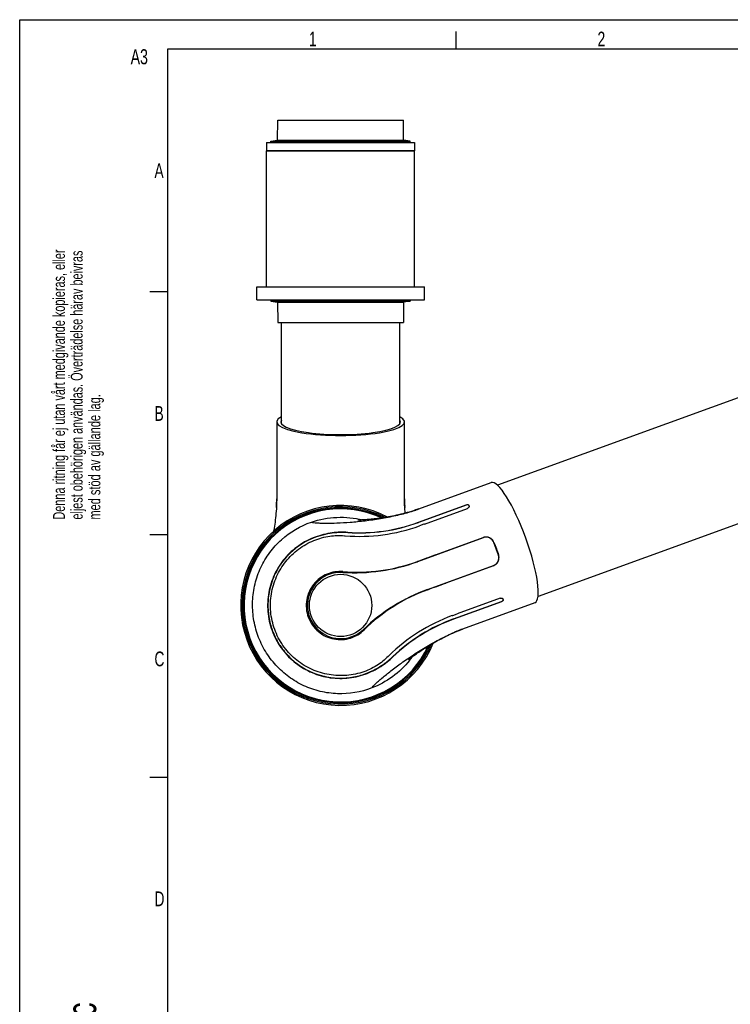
# Model space of a CAD drawing. Extents: x 0 to 420, y 0 to 297.
# Tile 4 of 11: x 0 to 120, y 131 to 297. Entities that reach past the tile are written whole.
import ezdxf

# ---------------------------------------------------------------- set-up
doc = ezdxf.new("R2010")
doc.units = 0
doc.header["$LTSCALE"] = 23.1
for name, color, linetype in [('100001_DXF_CONTINUOUS_LINE', 7, 'CONTINUOUS'), ('100249_DXF_CONTINUOUS_LINE', 7, 'CONTINUOUS'), ('100252_DXF_CONTINUOUS_LINE', 7, 'CONTINUOUS'), ('100264_DXF_CONTINUOUS_LINE', 7, 'CONTINUOUS'), ('100330_DXF_FORMAT', 7, 'CONTINUOUS'), ('100337_DXF_CONTINUOUS_LINE', 7, 'CONTINUOUS'), ('100935_DXF_CONTINUOUS_LINE', 7, 'CONTINUOUS'), ('100940_DXF_CONTINUOUS_LINE', 7, 'CONTINUOUS'), ('100945_DXF_CONTINUOUS_LINE', 7, 'CONTINUOUS')]:
    doc.layers.add(name, color=color, linetype=linetype)
doc.styles.get("Standard").update_dxf_attribs({"font": 'txt', "width": 0.7})

# ---------------------------------------------------------------- blocks, each defined once
blk = doc.blocks.new('SYMBOL_16_BL0', base_point=(7.49, 145.42))
at = {"layer": '100330_DXF_FORMAT', "color": 7, "linetype": 'CONTINUOUS'}
for s, height, width, p in [('Denna ritning får ej utan vårt medgivande kopieras, eller', 1.9979, 0.687469, (7.64, 212.55)), ('eljest obehörigen användas. Överträdelse härav beivras', 1.9979, 0.686067, (10.63, 212.55)), ('med stöd av gällande lag.', 1.9979, 0.696, (13.63, 212.55)), ('Creo Parametric', 4.9947, 0.71746, (12.92, 96.09))]:
    blk.add_text(s, height=height, rotation=90, dxfattribs=dict(at, width=width)).set_placement(p)

msp = doc.modelspace()

# ---------------------------------------------------------------- linework, layer by layer
at = {"layer": '100001_DXF_CONTINUOUS_LINE', "color": 7, "linetype": 'CONTINUOUS'}
for p, q in [((43.43, 229.05), (43.43, 216.05)), ((65.03, 216.05), (65.03, 229.05)), ((67.45, 214.35), (79.67, 218.8)), ((43.41, 215.1), (43.39, 214.72)), ((43.43, 216.05), (43.43, 215.86)), ((65.09, 214.28), (65.07, 214.66)), ((68.17, 212.39), (75.45, 215.04)), ((75.46, 215), (68.18, 212.35)), ((75.95, 214.83), (75.91, 214.95)), ((66.55, 214.05), (66.19, 213.93)), ((67.45, 214.35), (67.27, 214.29)), ((68.38, 211.8), (75.67, 214.45)), ((67.37, 212.1), (68.17, 212.39)), ((68.18, 212.35), (67.39, 212.06)), ((68.29, 211.76), (67.58, 211.5)), ((68.38, 211.8), (68.29, 211.76)), ((78.34, 209.49), (67.23, 205.44)), ((70.28, 206.58), (78.33, 209.51)), ((80.54, 207.63), (80.12, 208.68)), ((80.9, 206.55), (80.54, 207.63)), ((80.54, 207.63), (80.56, 207.63)), ((68.94, 200.74), (80.05, 204.79)), ((80.06, 204.76), (72.01, 201.83)), ((81.19, 199.27), (73.91, 196.62)), ((74.11, 196.06), (81.39, 198.71)), ((81.41, 198.68), (74.12, 196.03)), ((87.05, 198.5), (74.84, 194.06)), ((81.7, 199.04), (81.65, 199.16)), ((73.1, 196.32), (73.19, 196.36)), ((73.19, 196.36), (73.91, 196.62)), ((73.32, 195.77), (74.11, 196.06)), ((74.12, 196.03), (73.33, 195.74)), ((73.2, 193.39), (73.55, 193.55))]:
    msp.add_line(p, q, dxfattribs=at)
for points in [[(43.39, 214.72), (43.37, 214.35), (43.35, 213.97), (43.31, 213.6), (43.28, 213.23), (43.24, 212.86), (43.19, 212.49), (43.15, 212.13), (43.1, 211.78), (43.05, 211.44), (42.99, 211.1), (42.94, 210.77), (42.9, 210.58)], [(43.43, 215.86), (43.42, 215.48), (43.41, 215.1)], [(65.04, 215.44), (65.03, 215.84), (65.03, 216.05)], [(65.07, 214.66), (65.05, 215.05), (65.04, 215.44)], [(66.19, 213.93), (65.83, 213.83), (65.47, 213.72), (65.11, 213.63), (64.75, 213.53), (64.39, 213.44), (64.03, 213.36), (63.67, 213.28), (63.33, 213.21), (62.98, 213.14), (62.65, 213.07), (62.32, 213.01), (61.99, 212.96), (61.67, 212.9), (61.36, 212.85), (61.05, 212.81), (60.75, 212.76), (60.47, 212.72), (60.19, 212.69), (59.92, 212.66), (59.66, 212.63), (59.41, 212.6), (59.17, 212.58), (58.95, 212.56), (58.73, 212.54), (58.52, 212.52), (58.33, 212.51), (58.14, 212.5), (57.97, 212.49), (57.81, 212.48), (57.67, 212.47), (57.54, 212.47), (57.43, 212.47), (57.34, 212.46), (57.26, 212.46), (57.2, 212.46), (57.16, 212.46), (57.14, 212.46)], [(65.14, 213.63), (65.12, 213.91), (65.09, 214.28)], [(67.27, 214.29), (66.91, 214.17), (66.55, 214.05)], [(65.72, 188.88), (65.72, 188.87), (65.72, 188.87), (65.73, 188.88), (65.76, 188.91), (65.8, 188.95), (65.86, 188.99), (65.93, 189.05), (66.01, 189.11), (66.1, 189.18), (66.21, 189.27), (66.32, 189.35), (66.45, 189.45), (66.59, 189.55), (66.74, 189.66), (66.9, 189.78), (67.06, 189.89), (67.24, 190.02), (67.42, 190.14), (67.62, 190.28), (67.82, 190.41), (68.03, 190.55), (68.25, 190.7), (68.48, 190.84), (68.72, 190.99), (68.97, 191.14), (69.22, 191.3), (69.48, 191.46), (69.75, 191.62), (70.03, 191.78), (70.31, 191.94), (70.6, 192.1), (70.9, 192.26), (71.21, 192.43), (71.52, 192.59), (71.84, 192.76), (72.17, 192.92), (72.51, 193.08), (72.85, 193.24), (73.2, 193.39)], [(73.55, 193.55), (73.9, 193.7), (74.27, 193.84)], [(74.27, 193.84), (74.64, 193.99), (74.84, 194.06)]]:
    msp.add_lwpolyline(points, dxfattribs=at)
msp.add_circle((54.23, 198.05), 5.26, dxfattribs=at)
for centre, radius, start, end in [((13.95, 216.21), 29.49, 356.899, 357.3264), ((14.92, 216.16), 28.52, 357.3265, 357.7353), ((16.45, 216.1), 26.98, 357.7299, 358.7204), ((17.67, 216.07), 25.76, 358.7266, 358.9044), ((18.89, 216.05), 24.54, 358.8969, 359.9923), ((89.51, 216.05), 24.48, 180.0069, 181.046), ((90.77, 216.07), 25.74, 181.0396, 181.3072), ((92.08, 216.11), 27.05, 181.3133, 182.3065), ((93.65, 216.17), 28.62, 182.3012, 182.7285), ((94.63, 216.21), 29.61, 182.7285, 183.1469), ((54.23, 198.05), 16.31, 64.9372, 335.0632), ((57.51, 242.11), 29.49, 286.899, 287.3264), ((57.8, 241.19), 28.52, 287.3265, 287.7353), ((58.27, 239.72), 26.98, 287.7299, 288.7204), ((58.66, 238.57), 25.76, 288.7266, 288.9044), ((59.06, 237.41), 24.54, 288.8969, 289.9923), ((57.42, 239.43), 29.72, 265.3659, 289.9851), ((57.34, 239.64), 29.32, 266.2643, 290.0077), ((57.33, 239.67), 29.38, 266.3294, 290.0109), ((57.5, 240.45), 30.74, 265.0805, 265.3709), ((78.82, 208.17), 1.4, 21.5, 110), ((79.57, 206.1), 1.4, 290, 18.5), ((56.96, 233.73), 30.06, 265.508, 289.9514), ((56.62, 234.57), 31, 266.2484, 290), ((54.23, 198.05), 5.6, 86.2484, 313.7516), ((79.54, 171.61), 31, 110, 133.7516), ((79.25, 172.47), 30.06, 110.0486, 134.492), ((83.28, 168.4), 29.72, 110.0148, 134.6538), ((83.36, 168.16), 29.38, 109.9891, 133.6706), ((83.35, 168.19), 29.32, 109.9922, 133.7358), ((85.12, 166.3), 29.61, 112.7285, 113.1469), ((84.74, 167.21), 28.62, 112.3012, 112.7285), ((84.14, 168.65), 27.05, 111.3133, 112.3065), ((83.66, 169.88), 25.74, 111.0396, 111.3072), ((83.21, 171.05), 24.48, 110.0069, 111.046), ((84, 167.66), 30.75, 134.6483, 134.9195), ((54.15, 198.28), 15.12, 320.8878, 324.0165)]:
    msp.add_arc(centre, radius, start, end, dxfattribs=at)
for centre, major_axis, ratio, start_param, end_param in [((54.23, 229.05), (10.8, 0), 0.212557, 9.038252, 12.952896), ((54.23, 229.05), (10.1, 0), 0.212557, 3.003561, 6.421217), ((83.36, 208.65), (-3.69, 10.15), 0.212557, 3.141593, 6.283185), ((80.83, 207.73), (-3.96, 10.05), 0.026177, 1.464615, 1.57011), ((80.83, 207.73), (-3.43, 10.25), 0.026177, -4.711703, -4.606208)]:
    msp.add_ellipse(centre, major_axis=major_axis, ratio=ratio, start_param=start_param, end_param=end_param, dxfattribs=at)
for points, knots in [([(75.45, 215.04), (75.5, 215.05), (75.59, 215.08), (75.73, 215.08), (75.85, 215.04), (75.9, 214.98), (75.91, 214.95)], [0, 0, 0, 0, 0.302328, 0.576277, 0.805715, 1, 1, 1, 1]), ([(75.86, 214.99), (75.83, 215), (75.71, 215.06), (75.56, 215.04), (75.46, 215)], [0, 0, 0, 0, 0.214434, 1, 1, 1, 1]), ([(75.95, 214.83), (75.96, 214.8), (75.97, 214.72), (75.91, 214.61), (75.8, 214.51), (75.71, 214.46), (75.67, 214.45)], [0, 0, 0, 0, 0.197646, 0.430452, 0.703042, 1, 1, 1, 1]), ([(75.93, 214.9), (75.92, 214.93), (75.89, 214.96), (75.87, 214.98), (75.86, 214.99)], [0, 0, 0, 0, 0.735606, 1, 1, 1, 1]), ([(49.29, 212.12), (49.41, 212.08), (49.72, 212.04), (50.26, 211.99), (50.93, 211.96), (52.07, 211.94), (53.72, 211.97), (55.95, 212.1), (58.4, 212.35), (60.97, 212.71), (63.56, 213.21), (65.26, 213.65), (66.09, 213.9)], [0, 0, 0, 0, 0.022903, 0.054965, 0.095072, 0.142315, 0.255247, 0.388103, 0.535082, 0.690163, 0.847198, 1, 1, 1, 1]), ([(49.29, 212.12), (50.67, 212.59), (53.6, 213.14), (56.56, 212.84), (57.98, 212.49)], [0, 0, 0, 0, 0.500028, 1, 1, 1, 1]), ([(40.25, 192.96), (39.92, 193.88), (39.43, 195.8), (39.26, 198.76), (39.68, 201.69), (40.66, 204.49), (42.18, 207.03), (44.83, 209.94), (47.44, 211.49), (49.29, 212.12)], [0, 0, 0, 0, 0.125208, 0.250416, 0.375606, 0.500762, 0.625891, 0.751014, 1, 1, 1, 1]), ([(55.43, 210.39), (54.56, 210.45), (52.69, 210.38), (49.84, 209.69), (47.53, 208.49), (45.87, 207.16), (44.39, 205.62), (42.94, 203.35), (42.12, 200.77), (41.87, 198.63), (41.91, 196.46), (42.27, 194.85), (42.64, 193.83)], [0, 0, 0, 0, 0.105195, 0.225039, 0.352028, 0.416266, 0.480573, 0.609175, 0.738516, 0.803698, 0.869095, 1, 1, 1, 1]), ([(55.45, 210.35), (54.45, 210.41), (52.3, 210.31), (48.89, 209.31), (45.64, 207.15), (43.34, 204.11), (42.22, 201.1), (41.87, 198.46), (42.03, 196.09), (42.42, 194.58), (42.69, 193.85)], [0, 0, 0, 0, 0.121144, 0.259538, 0.425805, 0.585518, 0.713046, 0.812239, 0.905693, 1, 1, 1, 1]), ([(43.09, 193.99), (42.74, 194.95), (42.29, 196.96), (42.41, 200.03), (43.3, 202.96), (44.88, 205.55), (47.05, 207.65), (49.6, 209.11), (52.28, 209.85), (54.05, 209.89), (54.87, 209.82)], [0, 0, 0, 0, 0.131034, 0.261419, 0.390774, 0.519316, 0.647485, 0.774398, 0.894303, 1, 1, 1, 1]), ([(80.15, 208.69), (80.08, 208.86), (79.88, 209.18), (79.42, 209.5), (78.88, 209.63), (78.51, 209.58), (78.33, 209.51)], [0, 0, 0, 0, 0.249689, 0.498721, 0.748641, 1, 1, 1, 1]), ([(80.06, 204.76), (80.24, 204.82), (80.56, 205.02), (80.89, 205.47), (81.03, 206.01), (80.98, 206.38), (80.92, 206.55)], [0, 0, 0, 0, 0.251359, 0.501279, 0.750312, 1, 1, 1, 1]), ([(54.6, 203.76), (54.16, 203.79), (53.25, 203.76), (51.92, 203.38), (50.7, 202.69), (49.66, 201.7), (48.89, 200.45), (48.44, 199.03), (48.38, 197.53), (48.6, 196.53), (48.77, 196.06)], [0, 0, 0, 0, 0.117253, 0.236369, 0.358013, 0.482156, 0.608687, 0.737464, 0.86814, 1, 1, 1, 1]), ([(81.19, 199.27), (81.24, 199.28), (81.34, 199.31), (81.48, 199.3), (81.59, 199.25), (81.64, 199.19), (81.65, 199.16)], [0, 0, 0, 0, 0.296958, 0.569548, 0.802354, 1, 1, 1, 1]), ([(81.39, 198.71), (81.48, 198.74), (81.62, 198.82), (81.7, 198.99), (81.69, 199.06)], [0, 0, 0, 0, 0.570995, 1, 1, 1, 1]), ([(81.7, 199.04), (81.71, 199.01), (81.71, 198.93), (81.65, 198.83), (81.54, 198.74), (81.45, 198.69), (81.41, 198.68)], [0, 0, 0, 0, 0.194285, 0.423723, 0.697672, 1, 1, 1, 1]), ([(48.77, 196.06), (48.94, 195.59), (49.41, 194.69), (50.43, 193.58), (51.68, 192.77), (53.07, 192.32), (54.51, 192.23), (55.89, 192.48), (57.15, 193.04), (57.87, 193.6), (58.19, 193.92)], [0, 0, 0, 0, 0.131861, 0.262538, 0.391316, 0.517847, 0.641991, 0.763635, 0.882752, 1, 1, 1, 1]), ([(59.48, 184.1), (57.66, 183.39), (54.67, 182.9), (50.77, 183.43), (47.97, 184.4), (45.42, 185.91), (43.22, 187.89), (41.44, 190.26), (40.59, 192.04), (40.25, 192.96)], [0, 0, 0, 0, 0.248986, 0.374109, 0.499238, 0.624394, 0.749584, 0.874792, 1, 1, 1, 1]), ([(42.64, 193.83), (43.01, 192.81), (43.77, 191.35), (45.14, 189.66), (46.7, 188.18), (48.99, 186.73), (51.56, 185.93), (53.68, 185.7), (55.8, 185.75), (58.35, 186.31), (60.98, 187.61), (62.46, 188.77), (63.08, 189.37)], [0, 0, 0, 0, 0.130906, 0.196308, 0.261504, 0.390878, 0.519449, 0.583742, 0.647971, 0.77496, 0.894807, 1, 1, 1, 1]), ([(42.69, 193.85), (42.98, 193.04), (43.74, 191.48), (45.3, 189.49), (47.12, 187.94), (49.4, 186.64), (52, 185.85), (54.82, 185.69), (57.32, 186.09), (59.56, 186.92), (61.48, 188.04), (62.58, 188.95), (63.07, 189.41)], [0, 0, 0, 0, 0.104039, 0.208004, 0.305379, 0.391195, 0.524244, 0.630068, 0.731635, 0.828121, 0.9185, 1, 1, 1, 1]), ([(62.29, 189.44), (61.7, 188.86), (60.32, 187.75), (57.8, 186.6), (54.9, 186.08), (51.89, 186.3), (49.01, 187.26), (46.45, 188.93), (44.38, 191.21), (43.44, 193.04), (43.09, 193.99)], [0, 0, 0, 0, 0.105681, 0.225594, 0.352503, 0.480628, 0.609153, 0.73855, 0.868957, 1, 1, 1, 1]), ([(59.48, 184.1), (59.56, 184.2), (59.76, 184.44), (60.14, 184.82), (60.64, 185.27), (61.5, 186.02), (62.79, 187.05), (64.57, 188.38), (66.6, 189.77), (68.8, 191.14), (71.1, 192.42), (72.68, 193.18), (73.48, 193.52)], [0, 0, 0, 0, 0.022902, 0.054956, 0.095051, 0.142276, 0.255167, 0.387981, 0.534935, 0.690018, 0.847098, 1, 1, 1, 1]), ([(65.88, 188.75), (65.04, 187.71), (63.09, 185.87), (60.72, 184.58), (59.48, 184.1)], [0, 0, 0, 0, 0.499983, 1, 1, 1, 1])]:
    msp.add_open_spline(points, degree=3, knots=knots, dxfattribs=at)
for points in [[(70.28, 206.58), (69.26, 206.21), (68.24, 205.84), (67.22, 205.47)], [(68.95, 200.71), (69.97, 201.09), (70.99, 201.46), (72.01, 201.83)]]:
    msp.add_open_spline(points, degree=3, dxfattribs=at)
at = {"layer": '100249_DXF_CONTINUOUS_LINE', "color": 7, "linetype": 'CONTINUOUS'}
for p, q in [((44.23, 228.75), (44.23, 245.85)), ((64.23, 228.75), (64.23, 245.85))]:
    msp.add_line(p, q, dxfattribs=at)
at = {"layer": '100252_DXF_CONTINUOUS_LINE', "color": 7, "linetype": 'CONTINUOUS'}
for p, q in [((41.73, 251.85), (41.73, 274.85)), ((66.73, 274.85), (41.73, 274.85)), ((66.73, 251.85), (66.73, 274.85))]:
    msp.add_line(p, q, dxfattribs=at)
at = {"layer": '100264_DXF_CONTINUOUS_LINE', "color": 7, "linetype": 'CONTINUOUS'}
for p, q in [((124.23, 234.17), (80.75, 218.34)), ((131.07, 215.38), (87.59, 199.55))]:
    msp.add_line(p, q, dxfattribs=at)
at = {"layer": '100330_DXF_FORMAT', "color": 7, "linetype": 'CONTINUOUS'}
for p, q in [((0, 0), (0, 297)), ((0, 297), (420, 297)), ((73.75, 292), (73.75, 295)), ((25, 292), (25, 5)), ((415, 292), (25, 292)), ((25, 251), (22, 251)), ((25, 210), (22, 210)), ((25, 169), (22, 169))]:
    msp.add_line(p, q, dxfattribs=at)
at = {"layer": '100337_DXF_CONTINUOUS_LINE', "color": 7, "linetype": 'CONTINUOUS'}
for radius, start, end in [(16.89, 62.1262, 337.8739), (16.66, 63.1666, 336.8336), (16.46, 64.1237, 335.8766), (16.45, 64.1917, 335.8087)]:
    msp.add_arc((54.23, 198.05), radius, start, end, dxfattribs=at)
at = {"layer": '100935_DXF_CONTINUOUS_LINE', "color": 7, "linetype": 'CONTINUOUS'}
for p, q in [((43.59, 276.64), (43.61, 280.05)), ((43.61, 280.05), (64.85, 280.05)), ((64.86, 276.64), (64.85, 280.05)), ((42.46, 276.45), (43.59, 276.64)), ((42.46, 276.25), (42.46, 276.45)), ((42.46, 276.45), (66, 276.45)), ((43.59, 276.64), (64.86, 276.64)), ((66, 276.45), (64.86, 276.64)), ((66, 276.25), (66, 276.45)), ((42.46, 249.65), (42.46, 249.45)), ((66, 249.65), (66, 249.45)), ((42.46, 249.45), (43.59, 249.26)), ((42.46, 249.45), (66, 249.45)), ((43.59, 249.26), (43.61, 245.85)), ((43.59, 249.26), (64.86, 249.26)), ((64.86, 249.26), (64.85, 245.85)), ((66, 249.45), (64.86, 249.26)), ((43.61, 245.85), (64.85, 245.85))]:
    msp.add_line(p, q, dxfattribs=at)
at = {"layer": '100940_DXF_CONTINUOUS_LINE', "color": 7, "linetype": 'CONTINUOUS'}
for p, q in [((41.73, 276.25), (41.73, 274.85)), ((41.73, 276.25), (66.73, 276.25)), ((66.73, 276.25), (66.73, 274.85)), ((41.73, 274.85), (66.73, 274.85))]:
    msp.add_line(p, q, dxfattribs=at)
at = {"layer": '100945_DXF_CONTINUOUS_LINE', "color": 7, "linetype": 'CONTINUOUS'}
for p, q in [((40.07, 249.65), (40.07, 251.85)), ((40.07, 251.85), (68.39, 251.85)), ((68.39, 249.65), (68.39, 251.85)), ((40.07, 249.65), (68.39, 249.65))]:
    msp.add_line(p, q, dxfattribs=at)

# ---------------------------------------------------------------- block references
at = {"layer": '100330_DXF_FORMAT', "color": 7, "linetype": 'CONTINUOUS'}
msp.add_blockref('SYMBOL_16_BL0', (7.49, 145.42), dxfattribs=at)

# ---------------------------------------------------------------- texts
at = {"layer": '100330_DXF_FORMAT', "color": 7, "linetype": 'CONTINUOUS', "attachment_point": 1}
for s, insert, char_height, width in [('1', (48.89, 294.98), 2.5, 2.1429), ('2', (97.64, 294.98), 2.5, 2.9464), ('A3', (18.75, 292.01), 2.55, 6.0107), ('A', (22.77, 272.73), 2.5, 3.2143), ('B', (22.77, 231.73), 2.5, 2.9464), ('C', (22.77, 190.26), 2.5, 3.125), ('D', (22.77, 149.73), 2.5, 3.3929)]:
    msp.add_mtext(s, dxfattribs=dict(at, insert=insert, char_height=char_height, width=width))

doc.saveas('drawing.dxf')
